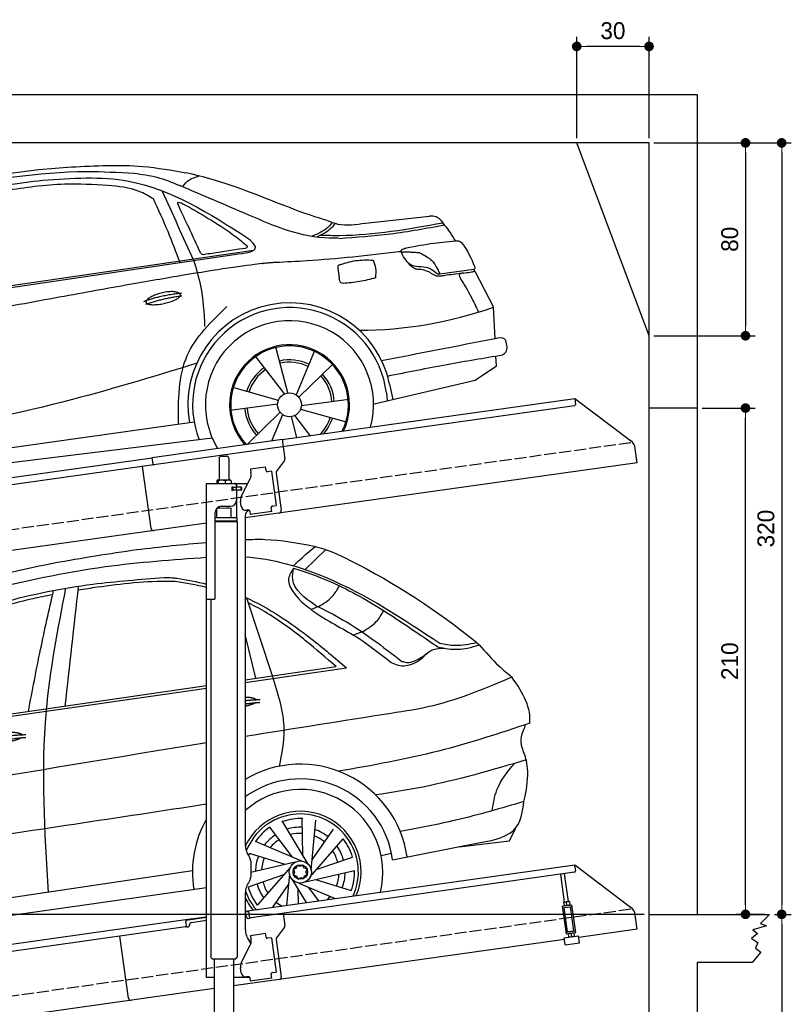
# Model space of a CAD drawing. Extents: x 13 to 6414, y -200 to 5951.
# Tile 6 of 6: x 3214 to 6414, y 1867 to 5951. Entities that reach past the tile are written whole.
import ezdxf

# ---------------------------------------------------------------- set-up
doc = ezdxf.new("R2010")
doc.units = 0
doc.header["$LTSCALE"] = 10
doc.header["$MEASUREMENT"] = 0
doc.linetypes.add('GEN3', pattern=[6.25, 5, -1.25])
doc.layers.get('0').update_dxf_attribs({"linetype": 'CONTINUOUS'})
doc.layers.get('DEFPOINTS').update_dxf_attribs({"linetype": 'CONTINUOUS'})
for name, color, linetype in [('3', 6, 'GEN3'), ('CAR', 1, 'CONTINUOUS'), ('SICHTBARE_KANTEN_DIN_', 7, 'CONTINUOUS')]:
    doc.layers.add(name, color=color, linetype=linetype)
doc.layers.add('AM_0', color=7, linetype='CONTINUOUS', lineweight=30)
doc.layers.add('AM_5', color=3, linetype='CONTINUOUS', lineweight=15)
doc.dimstyles.new('KLAUS_DXF', dxfattribs={"dimscale": 20, "dimtxt": 3.5, "dimasz": 2, "dimexe": 2, "dimexo": 1, "dimgap": 1.5, "dimtad": 1, "dimlfac": 0.1, "dimdsep": 46, "dimtxsty": 'Standard', "dimblk": 'DOT', "dimcen": 2, "dimclrd": 256, "dimclre": 256, "dimclrt": 2, "dimadec": 0, "dimazin": 0, "dimtfac": 1, "dimtmove": 2, "dimatfit": 3, "dimfxl": 1, "dimtolj": 1, "dimarcsym": 0})

# ---------------------------------------------------------------- blocks, each defined once
blk = doc.blocks.new('_DOT')
at = {"color": 0, "linetype": 'ByBlock'}
blk.add_line((-0.5, 0), (-1, 0), dxfattribs=at)
at = {"color": 0, "linetype": 'ByBlock', "const_width": 0.5}
blk.add_lwpolyline([(-0.25, 0, 1), (0.25, 0, 1)], format="xyb", close=True, dxfattribs=at)
blk = doc.blocks.new('*D7')
at = {"layer": 'AM_5', "lineweight": -2, "transparency": 16777216}
for p, q in [((5524.1, 5460), (5524.1, 5880)), ((5824.1, 5460), (5824.1, 5880)), ((5784.1, 5840), (5564.1, 5840))]:
    blk.add_line(p, q, dxfattribs=at)
at = {"layer": 'DEFPOINTS', "color": 0, "transparency": 16777216}
for p in [(5524.1, 5840), (5524.1, 5440), (5824.1, 5440)]:
    blk.add_point(p, dxfattribs=at)
at = {"layer": 'AM_5', "lineweight": -2, "transparency": 16777216, "xscale": 40, "yscale": 40, "zscale": 40, "rotation": 180}
blk.add_blockref('_DOT', (5524.1, 5840), dxfattribs=at)
at = {"layer": 'AM_5', "lineweight": -2, "transparency": 16777216, "xscale": 40, "yscale": 40, "zscale": 40}
blk.add_blockref('_DOT', (5824.1, 5840), dxfattribs=at)
at = {"layer": 'AM_5', "color": 2, "transparency": 16777216, "insert": (5674.1, 5905), "char_height": 70, "attachment_point": 5}
blk.add_mtext('\\A1;30', dxfattribs=at)
blk = doc.blocks.new('*D9')
at = {"layer": 'AM_5', "lineweight": -2, "transparency": 16777216}
for p, q in [((5844.1, 5440), (6264.1, 5440)), ((6224.1, 5400), (6224.1, 4680)), ((5844.1, 4640), (6264.1, 4640))]:
    blk.add_line(p, q, dxfattribs=at)
at = {"layer": 'DEFPOINTS', "color": 0, "transparency": 16777216}
for p in [(5824.1, 5440), (5824.1, 4640), (6224.1, 4640)]:
    blk.add_point(p, dxfattribs=at)
at = {"layer": 'AM_5', "lineweight": -2, "transparency": 16777216, "xscale": 40, "yscale": 40, "zscale": 40}
for p, rotation in [((6224.1, 5440), 90), ((6224.1, 4640), 270)]:
    blk.add_blockref('_DOT', p, dxfattribs=dict(at, rotation=rotation))
at = {"layer": 'AM_5', "color": 2, "transparency": 16777216, "insert": (6159.1, 5040), "char_height": 70, "attachment_point": 5, "rotation": 90}
blk.add_mtext('\\A1;80', dxfattribs=at)
blk = doc.blocks.new('*D10')
at = {"layer": 'AM_5', "lineweight": -2, "transparency": 16777216}
for p, q in [((5804.1, 2240), (84.1, 2240)), ((124.1, 330), (124.1, 2200)), ((504.1, 290), (84.1, 290))]:
    blk.add_line(p, q, dxfattribs=at)
at = {"layer": 'DEFPOINTS', "color": 0, "transparency": 16777216}
for p in [(124.1, 2240), (5824.1, 2240), (524.1, 290)]:
    blk.add_point(p, dxfattribs=at)
at = {"layer": 'AM_5', "lineweight": -2, "transparency": 16777216, "xscale": 40, "yscale": 40, "zscale": 40}
for p, rotation in [((124.1, 2240), 90), ((124.1, 290), 270)]:
    blk.add_blockref('_DOT', p, dxfattribs=dict(at, rotation=rotation))
at = {"layer": 'AM_5', "color": 2, "transparency": 16777216, "insert": (59.1, 1265), "char_height": 70, "attachment_point": 5, "rotation": 90}
blk.add_mtext('\\A1;195', dxfattribs=at)
blk = doc.blocks.new('*D11')
at = {"layer": 'AM_5', "lineweight": -2, "transparency": 16777216}
for p, q in [((504.1, 3240), (84.1, 3240)), ((124.1, 2280), (124.1, 3200)), ((5804.1, 2240), (84.1, 2240))]:
    blk.add_line(p, q, dxfattribs=at)
at = {"layer": 'DEFPOINTS', "color": 0, "transparency": 16777216}
for p in [(124.1, 3240), (524.1, 3240), (5824.1, 2240)]:
    blk.add_point(p, dxfattribs=at)
at = {"layer": 'AM_5', "lineweight": -2, "transparency": 16777216, "xscale": 40, "yscale": 40, "zscale": 40}
for p, rotation in [((124.1, 3240), 90), ((124.1, 2240), 270)]:
    blk.add_blockref('_DOT', p, dxfattribs=dict(at, rotation=rotation))
at = {"layer": 'AM_5', "color": 2, "transparency": 16777216, "insert": (59.1, 2740), "char_height": 70, "attachment_point": 5, "rotation": 90}
blk.add_mtext('\\A1;100', dxfattribs=at)
blk = doc.blocks.new('*D12')
at = {"layer": 'AM_5', "lineweight": -2, "transparency": 16777216}
for p, q in [((6044.1, 4340), (6264.1, 4340)), ((6224.1, 2280), (6224.1, 4300)), ((6304.1, 2240), (6184.1, 2240))]:
    blk.add_line(p, q, dxfattribs=at)
at = {"layer": 'DEFPOINTS', "color": 0, "transparency": 16777216}
for p in [(6024.1, 4340), (6224.1, 4340), (6324.1, 2240)]:
    blk.add_point(p, dxfattribs=at)
at = {"layer": 'AM_5', "lineweight": -2, "transparency": 16777216, "xscale": 40, "yscale": 40, "zscale": 40}
for p, rotation in [((6224.1, 4340), 90), ((6224.1, 2240), 270)]:
    blk.add_blockref('_DOT', p, dxfattribs=dict(at, rotation=rotation))
at = {"layer": 'AM_5', "color": 2, "transparency": 16777216, "insert": (6159.1, 3290), "char_height": 70, "attachment_point": 5, "rotation": 90}
blk.add_mtext('\\A1;210', dxfattribs=at)
blk = doc.blocks.new('*D13')
at = {"layer": 'AM_5', "lineweight": -2, "transparency": 16777216}
for p, q in [((6344.1, 2240), (6414.1, 2240)), ((6374.1, 2200), (6374.1, 280)), ((5844.1, 240), (6414.1, 240))]:
    blk.add_line(p, q, dxfattribs=at)
at = {"layer": 'DEFPOINTS', "color": 0, "transparency": 16777216}
for p in [(6324.1, 2240), (5824.1, 240), (6374.1, 240)]:
    blk.add_point(p, dxfattribs=at)
at = {"layer": 'AM_5', "lineweight": -2, "transparency": 16777216, "xscale": 40, "yscale": 40, "zscale": 40}
for p, rotation in [((6374.1, 2240), 90), ((6374.1, 240), 270)]:
    blk.add_blockref('_DOT', p, dxfattribs=dict(at, rotation=rotation))
at = {"layer": 'AM_5', "color": 2, "transparency": 16777216, "insert": (6309.1, 1240), "char_height": 70, "attachment_point": 5, "rotation": 90}
blk.add_mtext('\\A1;200', dxfattribs=at)
blk = doc.blocks.new('*D15')
at = {"layer": 'AM_5', "lineweight": -2, "transparency": 16777216}
for p, q in [((5844.1, 5440), (6414.1, 5440)), ((6374.1, 5400), (6374.1, 2280)), ((6344.1, 2240), (6414.1, 2240))]:
    blk.add_line(p, q, dxfattribs=at)
at = {"layer": 'DEFPOINTS', "color": 0, "transparency": 16777216}
for p in [(5824.1, 5440), (6324.1, 2240), (6374.1, 2240)]:
    blk.add_point(p, dxfattribs=at)
at = {"layer": 'AM_5', "lineweight": -2, "transparency": 16777216, "xscale": 40, "yscale": 40, "zscale": 40}
for p, rotation in [((6374.1, 5440), 90), ((6374.1, 2240), 270)]:
    blk.add_blockref('_DOT', p, dxfattribs=dict(at, rotation=rotation))
at = {"layer": 'AM_5', "color": 2, "transparency": 16777216, "insert": (6309.1, 3840), "char_height": 70, "attachment_point": 5, "rotation": 90}
blk.add_mtext('\\A1;320', dxfattribs=at)
blk = doc.blocks.new('car_150_')
at = {"layer": 'CAR'}
for p, q in [((6993.7, 5277.2), (7129.2, 5288.8)), ((8349.8, 5065.2), (8614.8, 5095.9)), ((5748.6, 4619.9), (7887.1, 4949.3)), ((5703.5, 4603.8), (7806, 4931.3)), ((8659.8, 4857.1), (8801.1, 4877.5)), ((8805, 4869.2), (8883.2, 4720.4)), ((8891.2, 4589.9), (8883.2, 4720.4)), ((8033.2, 4358.3), (7982.9, 4548.5)), ((8143.1, 4534), (8068.7, 4350.5)), ((7897.5, 4510.1), (8019.3, 4353.9)), ((8898.1, 4478.2), (8895.6, 4518.3)), ((8079.5, 4340.6), (8219, 4479.2)), ((8810.7, 4417.6), (8898.1, 4478.2)), ((8391.6, 4316.2), (8810.7, 4417.6)), ((7994.7, 4327.2), (7804.9, 4378.7)), ((8455.6, 4397.8), (8469.1, 4334.6)), ((8286.5, 4333.3), (8090.4, 4305.9)), ((8442.3, 4361.7), (8446.4, 4329.7)), ((7795.4, 4285.5), (7991.5, 4312.9)), ((8087.2, 4291.6), (8277, 4240.1)), ((8002.4, 4278.2), (7867.9, 4144.6)), ((7969.2, 4159.6), (8013.2, 4268.3)), ((8048.7, 4260.5), (8071.6, 4173.8)), ((8127.2, 4182.1), (8062.7, 4264.8)), ((7646, 4233.7), (5761.2, 3956.2)), ((5689.3, 3904.2), (7721.3, 4169.7))]:
    blk.add_line(p, q, dxfattribs=at)
blk.add_circle((8041, 4309.4), 49.6, dxfattribs=at)
for centre, radius, start, end in [((8042.2, 4309.4), 422.7, 12.065, 190.707), ((8042.2, 4309.4), 403.4, 7.4461, 201.5292), ((8307.4, 6330.9), 1710.3, 270.6601, 289.6726), ((8041, 4309.4), 348.9, 345.0424, 211.6777), ((8041, 4309.4), 249, 334.6275, 221.995), ((8041, 4309.4), 244.1, 333.8517, 222.7626), ((8041, 4309.4), 186.2, 64.7762, 103.2667), ((8041, 4309.4), 186.2, 124.7762, 163.2667), ((8041, 4309.4), 176.5, 124.6018, 163.1816), ((8041, 4309.4), 176.5, 64.6018, 103.1816), ((8041, 4309.4), 176.5, 4.6018, 43.1816), ((8041, 4309.4), 186.2, 4.7762, 43.2667), ((8041, 4309.4), 186.2, 184.7762, 223.2667), ((8041, 4309.4), 176.5, 184.6018, 223.1816), ((8041, 4309.4), 176.5, 316.6896, 343.1816), ((8041, 4309.4), 186.2, 320.3371, 343.2667)]:
    blk.add_arc(centre, radius, start, end, dxfattribs=at)
for points in [[(6058.7, 5112.4), (6315.6, 5167.8), (6993.6, 5277.2)], [(6590.3, 5194.3), (7191.5, 5270.3), (7389.2, 5264.7)], [(7129.2, 5288.8), (7425.2, 5293.1), (7603.8, 5268.4)], [(6252.1, 5110.1), (6701.9, 5189.7), (7011, 5233.1)], [(7010.2, 5233), (7365.4, 5231.9), (7863.2, 4999)], [(7389.2, 5264.7), (7483, 5249), (7578.6, 5215.1)], [(7590.1, 5210.4), (7618.6, 5239.2), (7657.5, 5254.4)], [(7280.4, 5213.4), (7100.8, 5216.9), (6855.4, 5188)], [(7469.5, 5159.8), (7410.3, 5189.8), (7280.4, 5213.4)], [(7639.4, 4905.3), (7505.7, 5192.1)], [(8238.8, 5002.4), (8200.2, 5001.6), (7866.3, 5094.6), (7578.6, 5215.1)], [(7582.2, 4896.4), (7531.4, 5023.6), (7469.5, 5159.8)], [(7575.1, 5131.1), (7571.2, 5144.8), (7592.5, 5140)], [(7592.5, 5140), (7799.5, 5014.1), (7855.1, 4971.8)], [(8213.4, 5067), (8186.6, 5040.1), (8125.8, 5007.6)], [(8163.6, 5014.3), (8243.5, 5013.7), (8670.3, 5069.3)], [(8191, 5074.7), (8235.7, 5060.8), (8349.8, 5065.2)], [(8659.2, 5083.2), (8642.4, 5093.4), (8614.8, 5095.9)], [(8723.8, 4994.4), (8701.4, 5030.2), (8659.2, 5083.2)], [(8224.6, 5063.8), (8208.7, 5044.9), (8182.8, 5023.9), (8149.7, 5006.6)], [(8240.9, 5001), (8453.9, 5021.9), (8677.8, 5060.7)], [(7806, 4931.3), (7894.4, 4962.2), (7863.2, 4999)], [(8521.1, 4963.5), (8634.4, 4984.8), (8734.9, 4995.3)], [(8734.9, 4995.3), (8736.6, 4995.1), (8751.6, 4983.9), (8803.6, 4888.9)], [(7827.4, 4952.7), (7757.4, 4941.2), (7690.7, 4930.9)], [(7855.1, 4971.8), (7859.5, 4964.9), (7827.4, 4952.7)], [(8489.1, 4946.9), (8107.9, 4906.7), (7979.4, 4899)], [(8499.4, 4953.2), (8500.3, 4955.9), (8504.4, 4958.4)], [(8514.3, 4920.1), (8499.6, 4950.3), (8499.4, 4953.2)], [(8504.4, 4958.4), (8514.7, 4962.1), (8521.1, 4963.5)], [(8578.5, 4942.4), (8626.1, 4912.6), (8659.8, 4857.1)], [(7687.8, 4631.1), (7668.8, 4800.4), (7639.4, 4905.3)], [(7690.7, 4930.9), (7670.7, 4931.6), (7668, 4935.3)], [(8244.9, 4892.1), (8310.4, 4909.4), (8382.6, 4912.4)], [(8382.6, 4912.4), (8393, 4879.1), (8393.3, 4838.9)], [(8245.8, 4892.2), (8238.1, 4888.3), (8237.1, 4876.1)], [(8237.1, 4876.1), (8242.7, 4837)], [(8581.1, 4874.9), (8560.8, 4876.6), (8529.9, 4900.7)], [(8629.7, 4855.7), (8609.4, 4867.3), (8581.1, 4874.9)], [(8759.3, 4861.5), (8741.4, 4855.9), (8747.8, 4835.1)], [(8757.3, 4861.2), (8786.1, 4865.5), (8805, 4869.2)], [(8803.6, 4888.9), (8805.2, 4882.6), (8801.1, 4877.5)], [(8805, 4869.2), (8801.1, 4877.5)], [(8260.3, 4814.7), (8250.8, 4817.5), (8242.7, 4837)], [(8393.3, 4838.9), (8327.1, 4822.4), (8259.4, 4814.5)], [(8664.2, 4847.7), (8651.9, 4847.2), (8629.7, 4855.7)], [(8747.8, 4835.1), (8790.3, 4763.6), (8820.8, 4701.6)], [(7581.1, 4224.1), (7615.2, 4510.4), (7777.7, 4714.5)], [(8891.2, 4589.9), (8420.6, 4494.5)], [(8935.7, 4582.7), (8931.6, 4588.3), (8891.2, 4589.9)], [(8922.6, 4523), (8936.6, 4535.2), (8935.7, 4582.7)], [(8446.2, 4431.7), (8693.5, 4482.1), (8922.6, 4523)], [(7654.8, 4478.5), (7099.9, 4313.4), (5734.4, 4063.7)]]:
    blk.add_spline(points, degree=3, dxfattribs=at)
for points, degree, knots in [([(8191, 5074.7), (8107.9, 5098.3), (7930.3, 5167), (7746.4, 5237.4), (7603.8, 5268.4)], 3, [5.571538, 5.571538, 5.571538, 5.571538, 32.165526, 64.936902, 64.936902, 64.936902, 64.936902]), ([(7668, 4935.3), (7650.2, 4969.8), (7620.8, 5036.6), (7588.5, 5099.8), (7575.1, 5131.1)], 3, [2.591518, 2.591518, 2.591518, 2.591518, 14.396583, 24.038621, 24.038621, 24.038621, 24.038621]), ([(8645.2, 4860.1), (8634.4, 4868.9), (8603, 4892.4), (8542.9, 4879.7), (8521, 4910.7), (8514.3, 4920.1)], 3, [0.658544, 0.658544, 0.658544, 0.658544, 4.748765, 12.290755, 15.589596, 15.589596, 15.589596, 15.589596]), ([(8752.5, 4860.5), (8727.9, 4857.2), (8698.8, 4853.2), (8669.8, 4848.6), (8664.2, 4847.7)], 3, [0, 0, 0, 0, 7.10149, 8.807008, 8.807008, 8.807008, 8.807008]), ([(8645.2, 4860.1), (8647, 4858.9), (8651.5, 4856.3), (8656.7, 4856.7), (8659.8, 4857.1)], 3, [0.11133, 0.11133, 0.11133, 0.11133, 0.733961, 1.64284, 1.64284, 1.64284, 1.64284]), ([(7442.5, 4729.7), (7440.4, 4737.7), (7458.8, 4757), (7537.7, 4789), (7634.5, 4769.9), (7553.7, 4725.9), (7469.8, 4714.2), (7444.6, 4721.7), (7442.5, 4729.7)], 5, [0, 0, 0, 0, 0, 0, 0.300106, 0.500106, 0.700106, 1, 1, 1, 1, 1, 1])]:
    blk.add_open_spline(points, degree=degree, knots=knots, dxfattribs=at)
for points in [[(8578.5, 4942.4), (8576.8, 4945.2), (8489.1, 4946.9)], [(7979.4, 4899), (7725, 4888.3), (5338.8, 4399.4)], [(7432.9, 4733.6), (7502, 4760.2), (7591.2, 4770)], [(7441.9, 4722), (7513, 4747.3), (7590.2, 4757.9)]]:
    blk.add_open_spline(points, degree=2, dxfattribs=at)
blk = doc.blocks.new('Car 175  EG')
at = {"layer": 'CAR'}
for p, q in [((17942.7, 2925.1), (18029.7, 3007.7)), ((17807.2, 2484.1), (17701.6, 2806.9)), ((17998.3, 2771.1), (17969.5, 2758.7)), ((17738.9, 2474.2), (17694.5, 2655.1)), ((18179.5, 2666.2), (18144.5, 2652.6)), ((17694.5, 2467.7), (18071.6, 2522.7)), ((17694.5, 2456.6), (18114.8, 2517.3)), ((15837.3, 2188.3), (17534.5, 2433.4)), ((15904.4, 2206.8), (17534.5, 2444.4)), ((17955.3, 1703.5), (17848.1, 1882.3)), ((17933.5, 1739.9), (17930.9, 1895.1)), ((17968.7, 1678.3), (17987, 1886)), ((17890.7, 1732.6), (17797.3, 1856.7)), ((17972.4, 1720.6), (18061.5, 1847.8)), ((18790.6, 1800.4), (18815.7, 1851.6)), ((17929.7, 1716), (17737.9, 1797.6)), ((17964.7, 1650.1), (18101.6, 1807.4)), ((18582, 1775.1), (18790.6, 1800.4)), ((18790.6, 1800.4), (18790.6, 1800.4)), ((18306.1, 1721.4), (18669.7, 1792.2)), ((17860.4, 1701.6), (17711.9, 1747)), ((17992.6, 1682.1), (18139.4, 1732.6)), ((18258.8, 1739.1), (18301.3, 1749.3)), ((17476, 1674.8), (15621.3, 1399.3)), ((17901.7, 1711.1), (17717.5, 1668.7)), ((17881.9, 1690.6), (17744.9, 1533.3)), ((17944.9, 1629.7), (18148.1, 1676.4)), ((18262.9, 1713), (18263.1, 1713.1)), ((17854, 1658.6), (17707.2, 1608.1)), ((17877.9, 1662.4), (17866.4, 1531.8)), ((17891.3, 1637.2), (17947.6, 1543.3)), ((17986.2, 1639.2), (18134.7, 1593.7)), ((15569.8, 1327.3), (17534.5, 1606.5)), ((17874.2, 1620.1), (17807.2, 1524.5)), ((17913.1, 1600.9), (17914.1, 1538.6)), ((17916.9, 1624.7), (18068.4, 1560.2)), ((17955.9, 1608.1), (17999.3, 1550.5))]:
    blk.add_line(p, q, dxfattribs=at)
for points in [[(17905.8, 1686.2), (17894.4, 1680.6), (17899.7, 1669.8)], [(17920.9, 1693.7), (17910, 1697.7), (17905.8, 1686.2)], [(17937.8, 1687.5), (17932, 1699.2), (17920.9, 1693.7)], [(17946.4, 1669.9), (17951.1, 1682.6), (17937.8, 1687.5)], [(17899.7, 1669.8), (17895.5, 1658.4), (17907.5, 1653.9)], [(17907.5, 1653.9), (17913.7, 1641.3), (17925.7, 1647.2)], [(17925.7, 1647.2), (17936.6, 1643.2), (17940.8, 1654.6)], [(17940.8, 1654.6), (17951.4, 1659.8), (17946.4, 1669.9)]]:
    blk.add_lwpolyline(points, dxfattribs=at)
for radius in [46.1, 30.3]:
    blk.add_circle((17923.3, 1670.4), radius, dxfattribs=at)
for centre, radius, start, end in [((17923.3, 1670.4), 447.3, 8.0671, 120.7621), ((17923.3, 1670.6), 386.1, 7.5724, 126.344), ((17923.3, 1670.4), 342.3, 345.8099, 131.9522), ((17923.3, 1670.4), 252, 337.145, 154.8531), ((17923.3, 1670.4), 447.3, 150.3599, 189.1903), ((17923.3, 1670.4), 240.7, 335.5176, 158.5341), ((17926.3, 1667.8), 224.9, 88.0717, 109.5368), ((17923.3, 1670.4), 224.9, 124.0717, 145.5368), ((17923.3, 1670.4), 186, 87.4635, 107.1092), ((17923.3, 1670.4), 186, 51.4635, 71.1092), ((17923.3, 1670.4), 186, 123.4635, 143.1092), ((17923.3, 1670.4), 160.5, 122.9034, 140.8524), ((17923.3, 1670.4), 160.5, 86.9034, 104.8524), ((17923.3, 1670.4), 160.5, 50.9034, 68.8524), ((17923.3, 1670.4), 224.9, 16.0717, 37.5368), ((17923.3, 1670.4), 160.5, 14.9034, 32.8524), ((17923.3, 1670.4), 186, 15.4635, 35.1092), ((17923.3, 1670.4), 224.9, 160.0717, 162.5691), ((17923.3, 1670.4), 186, 159.4635, 179.1092), ((17923.3, 1670.4), 160.5, 158.9034, 176.8524), ((17923.3, 1670.4), 224.9, 340.0717, 1.5368), ((17923.3, 1670.4), 160.5, 338.9034, 356.8524), ((17923.3, 1670.4), 186, 339.4635, 359.1092), ((17923.3, 1670.4), 224.9, 196.0717, 217.5368), ((17923.3, 1670.4), 186, 195.4635, 215.1092), ((17923.3, 1670.4), 160.5, 194.9034, 212.8524), ((17923.3, 1670.4), 252, 204.7758, 218.5906), ((17923.3, 1670.4), 240.7, 199.0232, 220.2006), ((17923.3, 1670.4), 160.5, 314.3716, 320.8524), ((17923.3, 1670.4), 186, 231.4635, 231.5763), ((17923.3, 1670.4), 160.5, 230.9034, 242.1976)]:
    blk.add_arc(centre, radius, start, end, dxfattribs=at)
for points, degree, knots in [([(16902.4, 2952.8), (17016.6, 2972.7), (17226.3, 3009.3), (17438, 3029.4), (17534.5, 3037.6)], 3, [0, 0, 0, 0, 347.738814, 638.059887, 638.059887, 638.059887, 638.059887]), ([(17694.5, 3049.3), (17721.9, 3050.5), (17817.8, 3052.9), (17912.6, 3035), (17980.2, 3022.2)], 3, [36.023232, 36.023232, 36.023232, 36.023232, 118.259253, 323.761641, 323.761641, 323.761641, 323.761641]), ([(17980.2, 3022.2), (18034.4, 3009.8), (18273.4, 2897.4), (18490.6, 2755.8), (18654.8, 2622.5)], 3, [0, 0, 0, 0, 159.874644, 787.271793, 787.271793, 787.271793, 787.271793]), ([(15618.2, 2264.7), (15674.3, 2311.2), (15844.4, 2452.1), (16141.1, 2707.5), (16615.8, 2842.2), (17080.9, 2943.8), (17393.7, 2966.3), (17534.5, 2975.9)], 3, [0, 0, 0, 0, 218.844855, 663.888154, 1156.086056, 1672.421782, 2095.069104, 2095.069104, 2095.069104, 2095.069104]), ([(17694.5, 2978.2), (17808.4, 2969.7), (18101.8, 2885.4), (18349.4, 2720.7), (18501.7, 2619.5)], 3, [139.277208, 139.277208, 139.277208, 139.277208, 481.738996, 1029.18941, 1029.18941, 1029.18941, 1029.18941]), ([(15870.3, 2323.5), (15905.1, 2361.8), (16002.8, 2464), (16183.7, 2597.6), (16428.6, 2705), (16716.3, 2804.6), (17034, 2867.2), (17259.6, 2884.4), (17358.3, 2891.9)], 3, [117.352309, 117.352309, 117.352309, 117.352309, 272.540859, 541.806129, 784.156862, 1072.446581, 1454.195977, 1751.061842, 1751.061842, 1751.061842, 1751.061842]), ([(17404.3, 2875.7), (17398, 2875.8), (17289.8, 2877.4), (17155.3, 2862.8), (17028.2, 2843.7), (17002, 2839.5)], 3, [0, 0, 0, 0, 18.992086, 324.700837, 404.11148, 404.11148, 404.11148, 404.11148]), ([(16895.9, 2820.7), (16868.2, 2815.3), (16735.5, 2787.6), (16485.8, 2714.9), (16203.2, 2589.4), (16018.5, 2448.5), (15942, 2373.8), (15919.7, 2351.2)], 3, [511.867426, 511.867426, 511.867426, 511.867426, 596.429185, 918.958376, 1290.506038, 1516.177085, 1611.41328, 1611.41328, 1611.41328, 1611.41328]), ([(17694.5, 2810.2), (17791.8, 2766.1), (17936.9, 2668.7), (18066.4, 2558.5), (18114.8, 2517.3)], 3, [295.386562, 295.386562, 295.386562, 295.386562, 615.655515, 806.888338, 806.888338, 806.888338, 806.888338]), ([(18071.6, 2522.7), (18029.9, 2558.7), (17939, 2637.2), (17818.8, 2727.3), (17735.2, 2773.2), (17708.3, 2786.4)], 3, [0, 0, 0, 0, 165.293778, 360.516734, 449.744426, 449.744426, 449.744426, 449.744426]), ([(17986.3, 2775.9), (18025.5, 2757.3), (18152.1, 2692.4), (18265.4, 2605.1), (18344.3, 2544.3)], 3, [173.791125, 173.791125, 173.791125, 173.791125, 304.040601, 601.261725, 601.261725, 601.261725, 601.261725]), ([(17694.5, 2233.7), (17895.9, 2266.1), (18156, 2307.4), (18531.3, 2365.3), (18693.2, 2434), (18800.4, 2479.4)], 3, [2383.729371, 2383.729371, 2383.729371, 2383.729371, 2995.204796, 3172.367939, 3519.626933, 3519.626933, 3519.626933, 3519.626933]), ([(17694.5, 2396.5), (17707.3, 2396.3), (17719.7, 2394.8), (17729.9, 2392.3), (17737.5, 2389.1), (17741.6, 2385.6), (17741.8, 2385.4)], 5, [0.3470471, 0.3470471, 0.3470471, 0.3470471, 0.3470471, 0.3470471, 0.500106, 0.5095952, 0.5095952, 0.5095952, 0.5095952, 0.5095952, 0.5095952]), ([(17738.5, 2372.9), (17735.1, 2370.6), (17728.9, 2367.5), (17720.3, 2364.4), (17709.7, 2361.3), (17697.6, 2358.4), (17694.5, 2357.6)], 5, [0.6133618, 0.6133618, 0.6133618, 0.6133618, 0.6133618, 0.6133618, 0.700106, 0.7294819, 0.7294819, 0.7294819, 0.7294819, 0.7294819, 0.7294819]), ([(16611.3, 2214.3), (16614.7, 2222.5), (16638.9, 2239.9), (16692.8, 2256.8), (16739.6, 2253.7), (16764.7, 2244.8), (16770, 2240.2), (16770.2, 2240)], 5, [0.0314681, 0.0314681, 0.0314681, 0.0314681, 0.0314681, 0.0314681, 0.300106, 0.500106, 0.5095952, 0.5095952, 0.5095952, 0.5095952, 0.5095952, 0.5095952]), ([(18850.4, 1962.9), (18879.9, 2086.6), (18846.6, 2177), (18830.3, 2220.4), (18857, 2274.5), (18855.2, 2281.3)], 3, [0, 0, 0, 0, 191.520738, 358.507699, 388.935799, 388.935799, 388.935799, 388.935799]), ([(16766.9, 2227.5), (16763.5, 2225.2), (16746.7, 2217), (16713.5, 2208.3), (16667.2, 2200.5), (16635.8, 2199.7), (16622.5, 2202.2)], 5, [0.6133618, 0.6133618, 0.6133618, 0.6133618, 0.6133618, 0.6133618, 0.700106, 0.9252293, 0.9252293, 0.9252293, 0.9252293, 0.9252293, 0.9252293]), ([(17534.5, 1951.4), (17167.9, 1895.6), (16474.5, 1790.1), (15779.9, 1692.9), (15452.5, 1647)], 3, [47.181125, 47.181125, 47.181125, 47.181125, 1159.478774, 2151.345069, 2151.345069, 2151.345069, 2151.345069])]:
    blk.add_open_spline(points, degree=degree, knots=knots, dxfattribs=at)
for points in [[(17894.3, 2940.5), (17952.3, 2993.3), (17985.2, 3021)], [(15330.2, 2061.6), (15870.1, 2565), (16411.1, 2831.7), (16902.4, 2952.8)], [(17895.3, 2930.6), (17874.9, 2888.6), (17926.4, 2792.6)], [(17986.3, 2775.9), (17891.7, 2884.9), (17895.3, 2930.6)], [(17895.3, 2930.6), (17963.2, 2908.2), (18197.4, 2798.5), (18415.9, 2657.3), (18494.3, 2604.2)], [(17358.3, 2891.9), (17391, 2891.1), (17411, 2889.5)], [(16795.5, 2336.7), (16845.9, 2593.7), (16899.9, 2838.4)], [(16949.8, 2847.4), (16868.6, 2337.3), (16877.6, 1585.9)], [(16948.4, 2359), (17003.8, 2856)], [(17998.3, 2771.1), (18055, 2812.7), (18085.7, 2857.5)], [(17926.4, 2792.6), (17987.2, 2745.9), (18166.7, 2638.9), (18299.4, 2540)], [(18179.5, 2666.2), (18238.4, 2709.2), (18269.7, 2754.5)], [(18501.7, 2619.5), (18565.1, 2610.9), (18654.8, 2622.5)], [(18299.4, 2540), (18328.7, 2528.6), (18392.1, 2535.1), (18452.2, 2580.2)], [(18432.1, 2564.5), (18458.9, 2585.5), (18476, 2593.9), (18518, 2599.4)], [(18494.3, 2604.2), (18537.2, 2596.4), (18617.1, 2599.2), (18665.1, 2612.6)], [(18665.1, 2612.6), (18746.8, 2525.6), (18800.4, 2479.4)], [(18344.3, 2544.3), (18364.4, 2540.1), (18432.1, 2564.5)], [(17837.2, 2109.3), (17856.6, 2260.3), (17807.2, 2484.1)], [(18874.8, 2287.8), (18496.8, 2171.9), (18082.5, 2088.4)], [(18860.3, 2135.2), (18430.9, 2023), (18236.1, 1990.1)], [(18719.2, 1924.7), (18738.6, 2010.9), (18811.1, 2120.7)], [(18850.4, 1962.9), (18568.3, 1885.4), (18337.7, 1838.7)], [(18669.7, 1792.2), (18819.2, 1856.1), (18850.4, 1962.9)]]:
    blk.add_spline(points, degree=3, dxfattribs=at)
for points, degree in [([(17534.5, 2850.5), (17491.6, 2861.2), (17448, 2868.5), (17404.3, 2875.7)], 3), ([(17411, 2889.5), (17452.4, 2882), (17493.8, 2874.4), (17534.5, 2864.7)], 3), ([(18665.1, 2612.6), (18661.7, 2615.9), (18658.2, 2619.2), (18654.8, 2622.5)], 3), ([(18874.8, 2287.8), (18881.8, 2346.7), (18850.4, 2411.4), (18800.4, 2479.4)], 3), ([(17694.5, 2381.8), (17724, 2384.9), (17756.7, 2386)], 2), ([(17694.5, 2367.9), (17723.7, 2371.9), (17755.9, 2374.3)], 2), ([(15344.8, 1838.9), (16073.8, 1963.9), (16802.9, 2088.9), (17534.5, 2207.8)], 3), ([(16605.4, 2212.3), (16678.6, 2237), (16785.1, 2240.6)], 2), ([(16611.9, 2199.1), (16683.9, 2221.3), (16784.3, 2228.9)], 2)]:
    blk.add_open_spline(points, degree=degree, dxfattribs=at)

msp = doc.modelspace()

# ---------------------------------------------------------------- linework, layer by layer
for p, q in [((324.09, 5640), (6024.074, 5640)), ((6024.074, 5640), (6024.074, 2240)), ((5824.081, 5440), (524.081, 5440)), ((5824.081, 4640), (5524.081, 5440)), ((5824.081, 240), (5824.081, 5440)), ((4302.616, 4209.409), (5515.695, 4379.896)), ((5515.695, 4379.896), (5519.174, 4355.139)), ((5515.695, 4379.896), (5747.632, 4205.119)), ((5514.919, 4349.492), (4303.821, 4179.283)), ((6024.074, 4340), (5824.081, 4340)), ((3762.781, 4134.55), (4302.477, 4210.399)), ((4302.477, 4210.399), (4306.792, 4179.701)), ((4303.821, 4179.283), (3770.066, 4104.269)), ((4306.792, 4179.701), (4313.87, 4129.338)), ((5775.306, 4113.433), (5767.054, 4172.146)), ((1284.081, 3785.181), (3762.92, 4133.559)), ((3766.678, 4106.822), (3762.781, 4134.55)), ((4040.805, 4130.64), (4040.805, 4040.64)), ((4050.805, 4140.64), (4070.805, 4140.64)), ((4080.805, 4130.64), (4080.805, 4040.64)), ((3770.066, 4104.269), (1284.081, 3754.886)), ((3758.719, 3840.119), (3722.534, 4097.589)), ((5775.306, 4113.433), (4148.805, 3884.844)), ((4170.748, 4087.873), (4233.134, 4096.641)), ((4170.748, 4087.873), (4172.974, 4072.029)), ((4235.361, 4080.797), (4233.134, 4096.641)), ((4311.953, 4121.928), (4278.64, 4077.719)), ((4132.62, 3973.529), (4170.09, 4047.069)), ((4173.564, 4067.83), (4172.974, 4072.029)), ((4235.361, 4080.797), (4235.5, 4079.807)), ((4241.148, 4075.551), (4242.138, 4075.69)), ((4257.982, 4077.917), (4242.138, 4075.69)), ((4257.982, 4077.917), (4278.023, 3935.319)), ((4276.723, 4070.309), (4298.415, 3915.968)), ((3988.805, 4027.64), (4160.19, 4027.64)), ((3988.805, 3547.64), (3988.805, 4027.64)), ((4030.888, 4038.184), (4030.888, 4027.64)), ((4051.586, 4040.64), (4033.613, 4040.64)), ((4036.628, 4038.184), (4036.628, 4027.64)), ((4078.633, 4040.64), (4051.586, 4040.64)), ((4066.545, 4038.184), (4066.545, 4027.64)), ((4088.305, 4040.64), (4078.633, 4040.64)), ((4090.722, 4038.184), (4090.722, 4027.64)), ((4097.451, 4011.64), (4093.805, 4011.64)), ((4094.805, 4001.785), (4094.805, 4008.994)), ((4097.451, 4011.64), (4109.805, 4011.64)), ((4097.805, 4011.64), (4097.805, 3999.64)), ((4111.805, 4011.64), (4109.805, 4011.64)), ((4111.805, 4011.64), (4112.805, 4011.64)), ((4112.805, 4017.64), (4112.805, 4014.64)), ((4113.529, 4011.64), (4112.805, 4011.64)), ((4112.805, 3999.64), (4112.805, 4011.64)), ((4131.081, 4011.64), (4113.529, 4011.64)), ((4113.805, 4012.14), (4113.805, 4027.64)), ((4132.805, 4012.14), (4113.805, 4012.14)), ((4131.081, 4011.64), (4131.805, 4011.64)), ((4131.805, 3999.64), (4131.805, 4011.64)), ((4133.805, 4011.14), (4133.805, 4000.14)), ((4131.805, 3999.64), (4093.939, 3999.64)), ((4109.805, 3999.14), (4097.451, 3999.14)), ((4112.805, 3996.14), (4112.805, 3957.64)), ((4113.805, 3884.659), (4113.805, 3999.14)), ((4132.805, 3999.14), (4113.805, 3999.14)), ((4090.803, 3924.641), (4030.803, 3923.885)), ((4030.805, 3884.688), (4030.803, 3923.885)), ((4042.813, 3924.037), (4042.805, 3931.64)), ((4049.805, 3932.64), (4087.805, 3932.64)), ((4078.807, 3924.49), (4078.805, 3932.64)), ((4090.803, 3884.643), (4090.803, 3924.641)), ((4131.929, 3932.963), (4129.146, 3952.769)), ((4256.933, 3927.305), (4257.072, 3926.315)), ((4259.299, 3910.471), (4257.072, 3926.315)), ((4262.179, 3933.092), (4261.189, 3932.953)), ((4262.179, 3933.092), (4278.023, 3935.319)), ((4024.805, 3550.64), (4024.805, 3907.64)), ((4115.805, 3884.643), (4024.805, 3884.643)), ((4115.806, 3871.375), (4115.805, 3884.643)), ((4148.805, 3892.64), (4148.805, 2534.272)), ((4162.44, 3917.055), (4154.518, 3915.941)), ((4168.087, 3912.799), (4170.175, 3897.945)), ((4259.299, 3910.471), (4170.175, 3897.945)), ((3988.805, 3862.357), (1284.081, 3482.233)), ((4115.806, 3871.375), (4024.805, 3871.375)), ((4112.806, 3869.643), (4024.805, 3869.643)), ((4115.806, 3867.911), (4024.805, 3867.911)), ((4112.806, 3869.643), (4115.806, 3871.375)), ((4112.806, 3869.643), (4115.806, 3867.911)), ((4113.805, 3869.066), (4113.805, 3870.22)), ((4115.797, 3867.911), (4115.899, 2061.649)), ((3988.805, 1977.64), (3988.805, 3547.64)), ((3988.805, 3547.64), (4021.805, 3547.64)), ((4005.81, 3547.64), (4005.893, 2061.638)), ((4162.203, 2484.272), (4168.456, 2473.441)), ((4171.805, 2460.941), (4171.805, 2394.338)), ((4148.805, 2252.792), (5515.695, 2444.896)), ((5514.919, 2414.492), (4173.105, 2225.912)), ((5516.808, 2436.974), (5515.695, 2444.896)), ((5515.695, 2444.896), (5747.632, 2270.119)), ((5516.808, 2436.974), (5519.174, 2420.139)), ((4168.456, 2381.838), (4162.203, 2371.008)), ((5473.725, 2290.856), (5457.483, 2406.42)), ((5489.569, 2293.082), (5473.327, 2408.647)), ((4148.805, 2321.008), (4148.805, 2184.697)), ((5470.506, 2290.403), (5469.824, 2289.87)), ((5469.824, 2289.87), (5471.763, 2276.072)), ((5492.787, 2293.535), (5470.506, 2290.403)), ((5483.497, 2278.803), (5481.856, 2290.479)), ((5492.787, 2293.535), (5493.59, 2293.21)), ((5493.59, 2293.21), (5495.53, 2279.412)), ((4164.536, 2250.963), (4148.805, 2248.753)), ((4167.458, 2230.168), (4163.979, 2254.925)), ((5463.901, 2274.53), (5503.512, 2280.096)), ((5463.901, 2274.53), (5480.184, 2158.668)), ((5465.015, 2266.607), (5504.625, 2272.174)), ((5485.418, 2168.492), (5471.501, 2267.519)), ((5472.566, 2275.747), (5471.763, 2276.072)), ((5494.847, 2278.879), (5495.53, 2279.412)), ((5512.056, 2172.236), (5498.139, 2271.263)), ((5519.795, 2164.235), (5503.512, 2280.096)), ((1284.081, 1850.181), (3901.558, 2218.044)), ((3901.558, 2218.044), (3988.805, 2230.305)), ((3901.558, 2218.044), (3902.671, 2210.121)), ((3988.805, 2226.266), (3902.115, 2214.083)), ((3905.037, 2193.287), (3902.671, 2210.121)), ((3925.927, 2206.321), (3988.805, 2215.158)), ((4155.08, 2228.428), (4155.219, 2227.438)), ((4160.866, 2223.182), (4165.818, 2223.878)), ((4306.792, 2244.701), (4313.87, 2194.338)), ((5775.306, 2178.433), (5767.054, 2237.146)), ((5824.081, 2240), (6324.081, 2240)), ((6324.081, 2240), (6286.374, 2202.153)), ((3900.782, 2187.64), (1284.081, 1819.886)), ((3908.348, 2187.693), (3913.299, 2188.389)), ((3917.555, 2194.036), (3917.416, 2195.027)), ((4311.953, 2186.928), (4278.64, 2142.719)), ((5479.071, 2166.59), (5518.682, 2172.157)), ((5485.418, 2168.492), (5512.056, 2172.236)), ((5490.954, 2168.26), (5490.815, 2169.251)), ((5506.799, 2170.487), (5506.659, 2171.477)), ((5775.306, 2178.433), (5532.69, 2144.336)), ((6310.65, 2192.163), (6254.243, 2175.752)), ((6254.243, 2175.752), (6273.522, 2160.767)), ((6286.374, 2202.153), (6310.65, 2192.163)), ((3664.643, 1891.897), (3628.458, 2149.367)), ((3664.643, 1891.897), (3628.458, 2149.367)), ((4162.203, 2134.697), (4172.244, 2117.305)), ((4170.748, 2152.873), (4233.134, 2161.641)), ((4170.748, 2152.873), (4172.974, 2137.029)), ((4173.564, 2132.83), (4172.974, 2137.029)), ((4235.361, 2145.797), (4233.134, 2161.641)), ((4235.361, 2145.797), (4235.5, 2144.807)), ((4241.148, 2140.551), (4242.138, 2140.69)), ((4257.982, 2142.917), (4242.138, 2140.69)), ((4257.982, 2142.917), (4278.023, 2000.319)), ((4276.723, 2135.309), (4298.415, 1980.968)), ((5473.274, 2135.986), (4289.904, 1969.674)), ((5472.342, 2142.62), (5531.758, 2150.971)), ((5476.517, 2112.912), (5472.342, 2142.62)), ((5480.184, 2158.668), (5519.795, 2164.235)), ((5488.849, 2159.886), (5488.167, 2159.353)), ((5488.167, 2159.353), (5490.106, 2145.554)), ((5490.909, 2145.23), (5490.106, 2145.554)), ((5500.199, 2159.961), (5501.84, 2148.286)), ((5511.13, 2163.017), (5511.933, 2162.693)), ((5511.933, 2162.693), (5513.873, 2148.895)), ((5513.19, 2148.361), (5513.873, 2148.895)), ((5535.933, 2121.263), (5531.758, 2150.971)), ((6273.522, 2160.767), (6248.531, 2140.074)), ((6248.531, 2140.074), (6274.95, 2122.949)), ((4132.62, 2038.529), (4170.09, 2112.069)), ((5476.517, 2112.912), (5535.933, 2121.263)), ((6287.802, 2082.991), (6251.387, 2040)), ((6274.95, 2122.949), (6264.954, 2099.402)), ((6264.954, 2099.402), (6287.802, 2082.991)), ((4012.894, 2054.638), (4005.893, 2061.638)), ((4108.894, 2054.643), (4012.894, 2054.638)), ((4020.894, 2054.638), (4020.99, 338.625)), ((4100.894, 2054.643), (4100.987, 338.655)), ((4108.894, 2054.643), (4115.899, 2061.649)), ((4131.929, 1997.963), (4129.146, 2017.769)), ((6024.074, 2040), (6024.074, 40)), ((6251.387, 2040), (6024.074, 2040)), ((4020.898, 1977.64), (3988.805, 1977.64)), ((4168.11, 1977.64), (4100.898, 1977.64)), ((4289.904, 1969.674), (4100.9, 1943.111)), ((4162.44, 1982.055), (4154.518, 1980.941)), ((4168.087, 1977.799), (4170.175, 1962.945)), ((4259.299, 1975.471), (4170.175, 1962.945)), ((4256.933, 1992.305), (4257.072, 1991.315)), ((4259.299, 1975.471), (4257.072, 1991.315)), ((4262.179, 1998.092), (4261.189, 1997.953)), ((4262.179, 1998.092), (4278.023, 2000.319)), ((4020.901, 1931.868), (1284.081, 1547.233))]:
    msp.add_line(p, q)
for points in [[(4168.084, 3912.803, 0), (4168.084, 3912.803, 0), (4168.084, 3912.813, 0), (4168.084, 3912.823, 0), (4168.084, 3912.833, 0), (4168.084, 3912.833, 0), (4168.084, 3912.843, 0), (4168.084, 3912.853, 0), (4168.074, 3912.863, 0), (4168.074, 3912.863, 0), (4168.074, 3912.873, 0), (4168.074, 3912.883, 0), (4168.074, 3912.893, 0), (4168.074, 3912.903, 0), (4168.074, 3912.903, 0), (4168.074, 3912.913, 0), (4168.064, 3912.923, 0), (4168.064, 3912.933, 0), (4168.064, 3912.933, 0), (4168.064, 3912.943, 0), (4168.064, 3912.953, 0), (4168.064, 3912.963, 0), (4168.064, 3912.963, 0), (4168.064, 3912.973, 0), (4168.054, 3912.983, 0), (4168.054, 3912.993, 0), (4168.054, 3913.003, 0), (4168.054, 3913.003, 0), (4168.054, 3913.013, 0), (4168.054, 3913.023, 0), (4168.054, 3913.033, 0), (4168.044, 3913.033, 0), (4168.044, 3913.043, 0), (4168.044, 3913.053, 0), (4168.044, 3913.063, 0), (4168.044, 3913.063, 0), (4168.044, 3913.073, 0), (4168.034, 3913.083, 0), (4168.034, 3913.093, 0), (4168.034, 3913.103, 0), (4168.034, 3913.103, 0), (4168.034, 3913.113, 0), (4168.034, 3913.123, 0), (4168.034, 3913.133, 0), (4168.024, 3913.133, 0), (4168.024, 3913.143, 0), (4168.024, 3913.153, 0), (4168.024, 3913.163, 0), (4168.024, 3913.163, 0), (4168.024, 3913.173, 0), (4168.014, 3913.183, 0), (4168.014, 3913.193, 0), (4168.014, 3913.203, 0), (4168.014, 3913.203, 0), (4168.014, 3913.213, 0), (4168.014, 3913.223, 0), (4168.004, 3913.233, 0), (4168.004, 3913.233, 0), (4168.004, 3913.243, 0), (4168.004, 3913.253, 0), (4168.004, 3913.263, 0), (4167.994, 3913.273, 0), (4167.994, 3913.273, 0), (4167.994, 3913.283, 0), (4167.994, 3913.293, 0), (4167.994, 3913.303, 0), (4167.984, 3913.303, 0), (4167.984, 3913.313, 0), (4167.984, 3913.323, 0), (4167.984, 3913.333, 0), (4167.984, 3913.333, 0), (4167.984, 3913.343, 0), (4167.974, 3913.353, 0), (4167.974, 3913.363, 0), (4167.974, 3913.373, 0), (4167.974, 3913.373, 0), (4167.974, 3913.383, 0), (4167.964, 3913.393, 0), (4167.964, 3913.403, 0), (4167.964, 3913.403, 0), (4167.964, 3913.413, 0), (4167.954, 3913.423, 0), (4167.954, 3913.433, 0), (4167.954, 3913.433, 0), (4167.954, 3913.443, 0), (4167.954, 3913.453, 0), (4167.944, 3913.463, 0), (4167.944, 3913.473, 0), (4167.944, 3913.473, 0), (4167.944, 3913.483, 0), (4167.944, 3913.493, 0), (4167.934, 3913.503, 0), (4167.934, 3913.503, 0), (4167.934, 3913.513, 0), (4167.934, 3913.523, 0), (4167.924, 3913.533, 0), (4167.924, 3913.533, 0), (4167.924, 3913.543, 0), (4167.924, 3913.553, 0), (4167.914, 3913.563, 0), (4167.914, 3913.573, 0), (4167.914, 3913.573, 0), (4167.914, 3913.583, 0), (4167.914, 3913.593, 0), (4167.904, 3913.603, 0), (4167.904, 3913.603, 0), (4167.904, 3913.613, 0), (4167.904, 3913.623, 0), (4167.894, 3913.633, 0), (4167.894, 3913.633, 0), (4167.894, 3913.643, 0), (4167.894, 3913.653, 0), (4167.884, 3913.663, 0), (4167.884, 3913.673, 0), (4167.884, 3913.673, 0), (4167.884, 3913.683, 0), (4167.874, 3913.693, 0), (4167.874, 3913.703, 0), (4167.874, 3913.703, 0), (4167.874, 3913.713, 0), (4167.864, 3913.723, 0), (4167.864, 3913.733, 0), (4167.864, 3913.733, 0), (4167.854, 3913.743, 0), (4167.854, 3913.753, 0), (4167.854, 3913.763, 0), (4167.854, 3913.763, 0), (4167.844, 3913.773, 0)], [(4168.084, 1977.803, 0), (4168.084, 1977.803, 0), (4168.084, 1977.813, 0), (4168.084, 1977.823, 0), (4168.084, 1977.833, 0), (4168.084, 1977.833, 0), (4168.084, 1977.843, 0), (4168.084, 1977.853, 0), (4168.074, 1977.863, 0), (4168.074, 1977.863, 0), (4168.074, 1977.873, 0), (4168.074, 1977.883, 0), (4168.074, 1977.893, 0), (4168.074, 1977.903, 0), (4168.074, 1977.903, 0), (4168.074, 1977.913, 0), (4168.064, 1977.923, 0), (4168.064, 1977.933, 0), (4168.064, 1977.933, 0), (4168.064, 1977.943, 0), (4168.064, 1977.953, 0), (4168.064, 1977.963, 0), (4168.064, 1977.963, 0), (4168.064, 1977.973, 0), (4168.054, 1977.983, 0), (4168.054, 1977.993, 0), (4168.054, 1978.003, 0), (4168.054, 1978.003, 0), (4168.054, 1978.013, 0), (4168.054, 1978.023, 0), (4168.054, 1978.033, 0), (4168.044, 1978.033, 0), (4168.044, 1978.043, 0), (4168.044, 1978.053, 0), (4168.044, 1978.063, 0), (4168.044, 1978.063, 0), (4168.044, 1978.073, 0), (4168.034, 1978.083, 0), (4168.034, 1978.093, 0), (4168.034, 1978.103, 0), (4168.034, 1978.103, 0), (4168.034, 1978.113, 0), (4168.034, 1978.123, 0), (4168.034, 1978.133, 0), (4168.024, 1978.133, 0), (4168.024, 1978.143, 0), (4168.024, 1978.153, 0), (4168.024, 1978.163, 0), (4168.024, 1978.163, 0), (4168.024, 1978.173, 0), (4168.014, 1978.183, 0), (4168.014, 1978.193, 0), (4168.014, 1978.203, 0), (4168.014, 1978.203, 0), (4168.014, 1978.213, 0), (4168.014, 1978.223, 0), (4168.004, 1978.233, 0), (4168.004, 1978.233, 0), (4168.004, 1978.243, 0), (4168.004, 1978.253, 0), (4168.004, 1978.263, 0), (4167.994, 1978.273, 0), (4167.994, 1978.273, 0), (4167.994, 1978.283, 0), (4167.994, 1978.293, 0), (4167.994, 1978.303, 0), (4167.984, 1978.303, 0), (4167.984, 1978.313, 0), (4167.984, 1978.323, 0), (4167.984, 1978.333, 0), (4167.984, 1978.333, 0), (4167.984, 1978.343, 0), (4167.974, 1978.353, 0), (4167.974, 1978.363, 0), (4167.974, 1978.373, 0), (4167.974, 1978.373, 0), (4167.974, 1978.383, 0), (4167.964, 1978.393, 0), (4167.964, 1978.403, 0), (4167.964, 1978.403, 0), (4167.964, 1978.413, 0), (4167.954, 1978.423, 0), (4167.954, 1978.433, 0), (4167.954, 1978.433, 0), (4167.954, 1978.443, 0), (4167.954, 1978.453, 0), (4167.944, 1978.463, 0), (4167.944, 1978.473, 0), (4167.944, 1978.473, 0), (4167.944, 1978.483, 0), (4167.944, 1978.493, 0), (4167.934, 1978.503, 0), (4167.934, 1978.503, 0), (4167.934, 1978.513, 0), (4167.934, 1978.523, 0), (4167.924, 1978.533, 0), (4167.924, 1978.533, 0), (4167.924, 1978.543, 0), (4167.924, 1978.553, 0), (4167.914, 1978.563, 0), (4167.914, 1978.573, 0), (4167.914, 1978.573, 0), (4167.914, 1978.583, 0), (4167.914, 1978.593, 0), (4167.904, 1978.603, 0), (4167.904, 1978.603, 0), (4167.904, 1978.613, 0), (4167.904, 1978.623, 0), (4167.894, 1978.633, 0), (4167.894, 1978.633, 0), (4167.894, 1978.643, 0), (4167.894, 1978.653, 0), (4167.884, 1978.663, 0), (4167.884, 1978.673, 0), (4167.884, 1978.673, 0), (4167.884, 1978.683, 0), (4167.874, 1978.693, 0), (4167.874, 1978.703, 0), (4167.874, 1978.703, 0), (4167.874, 1978.713, 0), (4167.864, 1978.723, 0), (4167.864, 1978.733, 0), (4167.864, 1978.733, 0), (4167.854, 1978.743, 0), (4167.854, 1978.753, 0), (4167.854, 1978.763, 0), (4167.854, 1978.763, 0), (4167.844, 1978.773, 0)]]:
    msp.add_polyline3d(points)
for centre, radius, start, end in [((5514.223, 4354.443), 5, 278, 8), ((5717.541, 4165.187), 50, 8, 53), ((4050.805, 4130.64), 10, 90, 180), ((4070.805, 4130.64), 10, 0, 90), ((4303.967, 4127.946), 10, 323, 8), ((4138.905, 4062.959), 35, 333, 8), ((4240.452, 4080.503), 5, 188, 278), ((4286.626, 4071.701), 10, 143, 188), ((4039.274, 4033.096), 9.808, 138.356376, 148.753006), ((4034.127, 4037.934), 2.754, 100.76608, 142.434274), ((4033.67, 4038.547), 2.094, 44.84476, 91.561935), ((4029.63, 4034.088), 8.108, 30.33762, 47.053163), ((4051.495, 3993.271), 47.367, 71.474333, 108.335359), ((4078.562, 4009.304), 31.336, 67.161985, 112.719952), ((4085.272, 4035.234), 6.199, 28.413387, 60.706774), ((4094.805, 4011.64), 1, 48.590378, 221.409622), ((4091.805, 4008.994), 3, 0, 41.409622), ((4097.451, 4014.64), 3, 228.590378, 270), ((4102.805, 4017.64), 10, 0, 90), ((4109.805, 4014.64), 3, 270, 0), ((4132.805, 4011.14), 1, 0, 90), ((4094.805, 3999.14), 1, 138.590378, 311.409622), ((4091.805, 4001.785), 3, 318.590378, 0), ((4097.451, 3996.14), 3, 90, 131.409622), ((4109.805, 3996.14), 3, 0, 90), ((4163.805, 3957.64), 35, 153, 188), ((4132.805, 4000.14), 1, 270, 0), ((4049.805, 3907.64), 25, 90, 180), ((4087.805, 3957.64), 25, 270, 0), ((4151.734, 3935.747), 20, 188, 278), ((4261.884, 3928.001), 5, 98, 188), ((4173.805, 3892.64), 25, 108.64725, 180), ((4163.136, 3912.103), 5, 19.536959, 98), ((4288.512, 3914.576), 10, 278, 8), ((3768.621, 3841.511), 10, 188, 278), ((4021.805, 3550.64), 3, 270, 0), ((4248.805, 2534.272), 100, 180, 210), ((4146.805, 2460.941), 25, 0, 30), ((5514.223, 2419.443), 5, 278, 8), ((4248.805, 2321.008), 100, 150, 180), ((4146.805, 2394.338), 25, 330, 0), ((5478.183, 2273.508), 17.367, 77.77582, 118.212327), ((5490.073, 2275.146), 17.396, 77.82749, 118.186832), ((5475.292, 2294.049), 17.313, 257.73743, 298.290578), ((5487.171, 2295.803), 17.392, 257.805999, 298.168278), ((5717.541, 2230.187), 50, 8, 53), ((3927.318, 2196.418), 10, 98, 188), ((4145.177, 2227.036), 10, 8, 68.728945), ((4160.17, 2228.134), 5, 188, 278), ((4165.122, 2228.83), 5, 278, 334.763283), ((4172.41, 2230.864), 5, 188, 278), ((3900.086, 2192.591), 5, 278, 8), ((3907.652, 2192.645), 5, 221.236717, 278), ((3912.603, 2193.34), 5, 278, 8), ((4248.805, 2184.697), 100, 180, 210), ((4303.967, 2192.946), 10, 323, 8), ((4138.905, 2127.959), 35, 333, 8), ((4240.452, 2145.503), 5, 188, 278), ((4286.626, 2136.701), 10, 143, 188), ((5496.526, 2142.99), 17.367, 77.77582, 118.212327), ((5493.635, 2163.531), 17.313, 257.73743, 298.290578), ((5508.416, 2144.629), 17.396, 77.82749, 118.186832), ((5505.514, 2165.286), 17.392, 257.805999, 298.168278), ((4165.921, 2364.245), 320.958, 254.679341, 254.686099), ((4163.805, 2022.64), 35, 153, 188), ((4151.734, 2000.747), 20, 188, 278), ((4163.136, 1977.103), 5, 19.536959, 98), ((4261.884, 1993.001), 5, 98, 188), ((4288.512, 1979.576), 10, 278, 8), ((3674.546, 1893.289), 10, 188, 278), ((3674.546, 1893.289), 10, 188, 278)]:
    msp.add_arc(centre, radius, start, end)
at = {"layer": '3'}
for p, q in [((747.49, 3494.675), (5754.898, 4198.42)), ((747.49, 1559.675), (5754.898, 2263.42))]:
    msp.add_line(p, q, dxfattribs=at)
at = {"layer": 'SICHTBARE_KANTEN_DIN_'}
msp.add_arc((3769.649, 4107.24), 3, 188, 278, dxfattribs=at)

# ---------------------------------------------------------------- block references
at = {"layer": 'AM_0', "rotation": 359.5505213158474}
msp.add_blockref('car_150_', (-3741.707, 107.432), dxfattribs=at)
at = {"layer": 'AM_0'}
msp.add_blockref('Car 175  EG', (-13545.683, 745.11), dxfattribs=at)

# ---------------------------------------------------------------- dimensions: what is measured, and where the dimension line sits
at = {"layer": 'AM_5'}
dim = msp.add_linear_dim(base=(5524.081, 5840), p1=(5824.081, 5440), p2=(5524.081, 5440), dimstyle='KLAUS_DXF', override={"dimtol": 0, "dimlim": 0, "dimtp": 0, "dimtm": 0, "dimtfac": 1, "dimtdec": 2, "dimtolj": 1, "dimtzin": 7}, dxfattribs=at)
dim.commit()
dim.dimension.update_dxf_attribs({"geometry": '*D7', "text_midpoint": (5674.081, 5905)})
for base, p1, p2, override, picture, middle in [((6224.074, 4640), (5824.081, 5440), (5824.081, 4640), {"dimtzin": 7}, '*D9', (6159.074, 5040)), ((6224.074, 4340), (6324.081, 2240), (6024.074, 4340), {"dimtzin": 7}, '*D12', (6159.074, 3290)), ((124.09, 3240), (5824.081, 2240), (524.081, 3240), {"dimpost": '', "dimtol": 0, "dimlim": 0, "dimtp": 0, "dimtm": 0, "dimtfac": 1, "dimtdec": 2, "dimtolj": 1, "dimtzin": 7}, '*D11', (59.09, 2740)), ((124.09, 2240), (524.081, 290), (5824.081, 2240), {"dimtol": 0, "dimlim": 0, "dimtp": 0, "dimtm": 0, "dimtfac": 1, "dimtdec": 2, "dimtolj": 1, "dimtzin": 7}, '*D10', (59.09, 1265)), ((6374.074, 240), (6324.081, 2240), (5824.081, 240), {"dimtol": 0, "dimlim": 0, "dimtp": 0, "dimtm": 0, "dimtfac": 1, "dimtdec": 2, "dimtolj": 1, "dimtzin": 7}, '*D13', (6309.074, 1240))]:
    dim = msp.add_linear_dim(base=base, p1=p1, p2=p2, angle=90, dimstyle='KLAUS_DXF', override=override, dxfattribs=at)
    dim.commit()
    dim.dimension.update_dxf_attribs({"geometry": picture, "text_midpoint": middle})
dim = msp.add_linear_dim(base=(6374.074, 2240), p1=(5824.081, 5440), p2=(6324.081, 2240), angle=90, dimstyle='KLAUS_DXF', dxfattribs=at)
dim.commit()
dim.dimension.update_dxf_attribs({"geometry": '*D15', "text_midpoint": (6309.074, 3840)})

doc.saveas('drawing.dxf')
